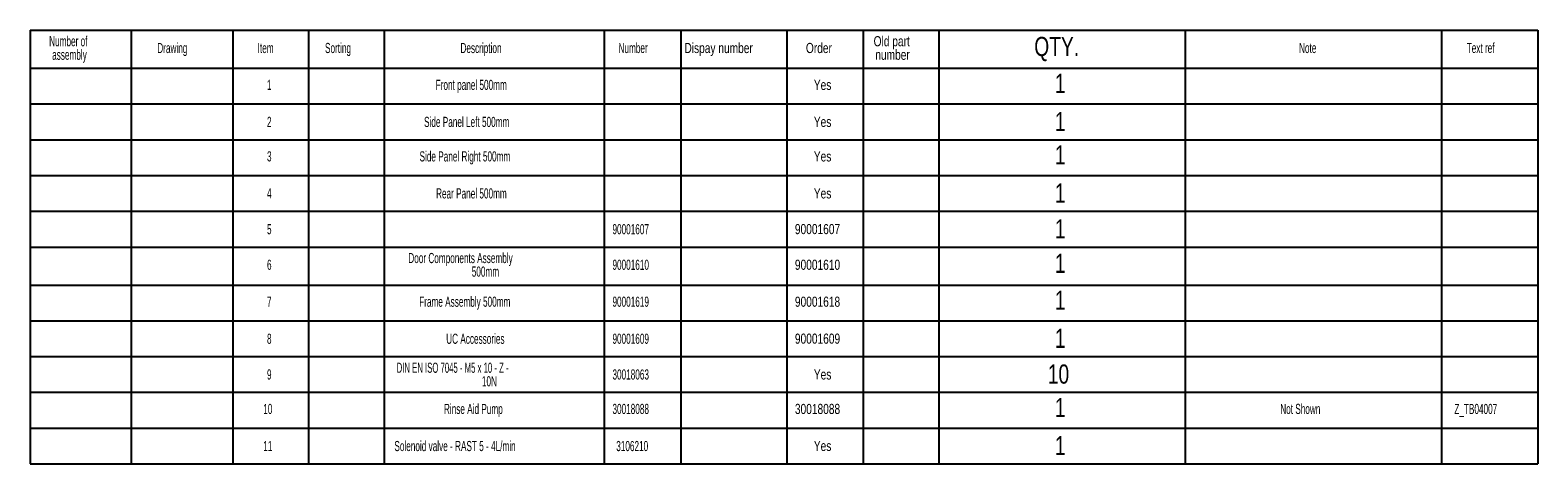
# Paper-space layout 'Sheet2' of a CAD drawing. Header units: millimetres. Extents: x 3 to 471, y 5 to 248.
# Tile 78 of 78: x 195 to 471, y 169 to 248. Entities that reach past the tile are written whole.
import ezdxf

# ---------------------------------------------------------------- set-up
doc = ezdxf.new("R2010")
doc.units = ezdxf.units.MM
doc.layers.add('BOARDER', color=7, linetype='Continuous', lineweight=25)
doc.styles.add('SLDTEXTSTYLE0', font='TXT', dxfattribs={"width": 0.605})
doc.styles.add('SLDTEXTSTYLE1', font='TXT', dxfattribs={"width": 0.75})
doc.styles.add('SLDTEXTSTYLE2', font='TXT', dxfattribs={"width": 0.571129})

# ---------------------------------------------------------------- blocks, each defined once
blk = doc.blocks.new('SW_TABLEANNOTATION_1')
at = {"layer": 'BOARDER', "color": 0}
for p, q in [((0, 0), (0, -6.94)), ((0, 0), (18.47, 0)), ((18.47, 0), (18.47, -6.94)), ((18.47, 0), (37.04, 0)), ((37.04, 0), (37.04, -6.94)), ((37.04, 0), (50.86, 0)), ((50.86, 0), (50.86, -6.94)), ((50.86, 0), (64.69, 0)), ((64.69, 0), (64.69, -6.94)), ((64.69, 0), (104.86, 0)), ((104.86, 0), (104.86, -6.94)), ((104.86, 0), (118.84, 0)), ((118.84, 0), (118.84, -6.94)), ((118.84, 0), (138.18, 0)), ((138.18, 0), (138.18, -6.94)), ((138.18, 0), (152.13, 0)), ((152.13, 0), (152.13, -6.94)), ((152.13, 0), (165.95, 0)), ((165.95, 0), (165.95, -6.94)), ((165.95, 0), (210.95, 0)), ((210.95, 0), (210.95, -6.94)), ((210.95, 0), (257.77, 0)), ((257.77, 0), (257.77, -6.94)), ((257.77, 0), (275.38, 0)), ((275.38, 0), (275.38, -6.94)), ((0, -6.94), (18.47, -6.94)), ((0, -6.94), (0, -13.46)), ((18.47, -6.94), (37.04, -6.94)), ((18.47, -6.94), (18.47, -13.46)), ((37.04, -6.94), (50.86, -6.94)), ((37.04, -6.94), (37.04, -13.46)), ((50.86, -6.94), (64.69, -6.94)), ((50.86, -6.94), (50.86, -13.46)), ((64.69, -6.94), (104.86, -6.94)), ((64.69, -6.94), (64.69, -13.46)), ((104.86, -6.94), (118.84, -6.94)), ((104.86, -6.94), (104.86, -13.46)), ((118.84, -6.94), (138.18, -6.94)), ((118.84, -6.94), (118.84, -13.46)), ((138.18, -6.94), (152.13, -6.94)), ((138.18, -6.94), (138.18, -13.46)), ((152.13, -6.94), (165.95, -6.94)), ((152.13, -6.94), (152.13, -13.46)), ((165.95, -6.94), (210.95, -6.94)), ((165.95, -6.94), (165.95, -13.46)), ((210.95, -6.94), (257.77, -6.94)), ((210.95, -6.94), (210.95, -13.46)), ((257.77, -6.94), (275.38, -6.94)), ((257.77, -6.94), (257.77, -13.46)), ((275.38, -6.94), (275.38, -13.46)), ((0, -13.46), (0, -19.99)), ((0, -13.46), (18.47, -13.46)), ((18.47, -13.46), (18.47, -19.99)), ((18.47, -13.46), (37.04, -13.46)), ((37.04, -13.46), (37.04, -19.99)), ((37.04, -13.46), (50.86, -13.46)), ((50.86, -13.46), (50.86, -19.99)), ((50.86, -13.46), (64.69, -13.46)), ((64.69, -13.46), (64.69, -19.99)), ((64.69, -13.46), (104.86, -13.46)), ((104.86, -13.46), (104.86, -19.99)), ((104.86, -13.46), (118.84, -13.46)), ((118.84, -13.46), (118.84, -19.99)), ((118.84, -13.46), (138.18, -13.46)), ((138.18, -13.46), (138.18, -19.99)), ((138.18, -13.46), (152.13, -13.46)), ((152.13, -13.46), (152.13, -19.99)), ((152.13, -13.46), (165.95, -13.46)), ((165.95, -13.46), (165.95, -19.99)), ((165.95, -13.46), (210.95, -13.46)), ((210.95, -13.46), (210.95, -19.99)), ((210.95, -13.46), (257.77, -13.46)), ((257.77, -13.46), (257.77, -19.99)), ((257.77, -13.46), (275.38, -13.46)), ((275.38, -13.46), (275.38, -19.99)), ((0, -19.99), (0, -26.52)), ((0, -19.99), (18.47, -19.99)), ((18.47, -19.99), (18.47, -26.52)), ((18.47, -19.99), (37.04, -19.99)), ((37.04, -19.99), (37.04, -26.52)), ((37.04, -19.99), (50.86, -19.99)), ((50.86, -19.99), (50.86, -26.52)), ((50.86, -19.99), (64.69, -19.99)), ((64.69, -19.99), (64.69, -26.52)), ((64.69, -19.99), (104.86, -19.99)), ((104.86, -19.99), (104.86, -26.52)), ((104.86, -19.99), (118.84, -19.99)), ((118.84, -19.99), (118.84, -26.52)), ((118.84, -19.99), (138.18, -19.99)), ((138.18, -19.99), (138.18, -26.52)), ((138.18, -19.99), (152.13, -19.99)), ((152.13, -19.99), (152.13, -26.52)), ((152.13, -19.99), (165.95, -19.99)), ((165.95, -19.99), (165.95, -26.52)), ((165.95, -19.99), (210.95, -19.99)), ((210.95, -19.99), (210.95, -26.52)), ((210.95, -19.99), (257.77, -19.99)), ((257.77, -19.99), (257.77, -26.52)), ((257.77, -19.99), (275.38, -19.99)), ((275.38, -19.99), (275.38, -26.52)), ((0, -26.52), (0, -33.04)), ((0, -26.52), (18.47, -26.52)), ((18.47, -26.52), (18.47, -33.04)), ((18.47, -26.52), (37.04, -26.52)), ((37.04, -26.52), (37.04, -33.04)), ((37.04, -26.52), (50.86, -26.52)), ((50.86, -26.52), (50.86, -33.04)), ((50.86, -26.52), (64.69, -26.52)), ((64.69, -26.52), (64.69, -33.04)), ((64.69, -26.52), (104.86, -26.52)), ((104.86, -26.52), (104.86, -33.04)), ((104.86, -26.52), (118.84, -26.52)), ((118.84, -26.52), (118.84, -33.04)), ((118.84, -26.52), (138.18, -26.52)), ((138.18, -26.52), (138.18, -33.04)), ((138.18, -26.52), (152.13, -26.52)), ((152.13, -26.52), (152.13, -33.04)), ((152.13, -26.52), (165.95, -26.52)), ((165.95, -26.52), (165.95, -33.04)), ((165.95, -26.52), (210.95, -26.52)), ((210.95, -26.52), (210.95, -33.04)), ((210.95, -26.52), (257.77, -26.52)), ((257.77, -26.52), (257.77, -33.04)), ((257.77, -26.52), (275.38, -26.52)), ((275.38, -26.52), (275.38, -33.04)), ((0, -33.04), (0, -39.57)), ((0, -33.04), (18.47, -33.04)), ((18.47, -33.04), (18.47, -39.57)), ((18.47, -33.04), (37.04, -33.04)), ((37.04, -33.04), (37.04, -39.57)), ((37.04, -33.04), (50.86, -33.04)), ((50.86, -33.04), (50.86, -39.57)), ((50.86, -33.04), (64.69, -33.04)), ((64.69, -33.04), (64.69, -39.57)), ((64.69, -33.04), (104.86, -33.04)), ((104.86, -33.04), (104.86, -39.57)), ((104.86, -33.04), (118.84, -33.04)), ((118.84, -33.04), (118.84, -39.57)), ((118.84, -33.04), (138.18, -33.04)), ((138.18, -33.04), (138.18, -39.57)), ((138.18, -33.04), (152.13, -33.04)), ((152.13, -33.04), (152.13, -39.57)), ((152.13, -33.04), (165.95, -33.04)), ((165.95, -33.04), (165.95, -39.57)), ((165.95, -33.04), (210.95, -33.04)), ((210.95, -33.04), (210.95, -39.57)), ((210.95, -33.04), (257.77, -33.04)), ((257.77, -33.04), (257.77, -39.57)), ((257.77, -33.04), (275.38, -33.04)), ((275.38, -33.04), (275.38, -39.57)), ((0, -39.57), (0, -46.51)), ((0, -39.57), (18.47, -39.57)), ((18.47, -39.57), (18.47, -46.51)), ((18.47, -39.57), (37.04, -39.57)), ((37.04, -39.57), (37.04, -46.51)), ((37.04, -39.57), (50.86, -39.57)), ((50.86, -39.57), (50.86, -46.51)), ((50.86, -39.57), (64.69, -39.57)), ((64.69, -39.57), (64.69, -46.51)), ((64.69, -39.57), (104.86, -39.57)), ((104.86, -39.57), (104.86, -46.51)), ((104.86, -39.57), (118.84, -39.57)), ((118.84, -39.57), (118.84, -46.51)), ((118.84, -39.57), (138.18, -39.57)), ((138.18, -39.57), (138.18, -46.51)), ((138.18, -39.57), (152.13, -39.57)), ((152.13, -39.57), (152.13, -46.51)), ((152.13, -39.57), (165.95, -39.57)), ((165.95, -39.57), (165.95, -46.51)), ((165.95, -39.57), (210.95, -39.57)), ((210.95, -39.57), (210.95, -46.51)), ((210.95, -39.57), (257.77, -39.57)), ((257.77, -39.57), (257.77, -46.51)), ((257.77, -39.57), (275.38, -39.57)), ((275.38, -39.57), (275.38, -46.51)), ((0, -46.51), (0, -53.03)), ((0, -46.51), (18.47, -46.51)), ((18.47, -46.51), (18.47, -53.03)), ((18.47, -46.51), (37.04, -46.51)), ((37.04, -46.51), (37.04, -53.03)), ((37.04, -46.51), (50.86, -46.51)), ((50.86, -46.51), (50.86, -53.03)), ((50.86, -46.51), (64.69, -46.51)), ((64.69, -46.51), (64.69, -53.03)), ((64.69, -46.51), (104.86, -46.51)), ((104.86, -46.51), (104.86, -53.03)), ((104.86, -46.51), (118.84, -46.51)), ((118.84, -46.51), (118.84, -53.03)), ((118.84, -46.51), (138.18, -46.51)), ((138.18, -46.51), (138.18, -53.03)), ((138.18, -46.51), (152.13, -46.51)), ((152.13, -46.51), (152.13, -53.03)), ((152.13, -46.51), (165.95, -46.51)), ((165.95, -46.51), (165.95, -53.03)), ((165.95, -46.51), (210.95, -46.51)), ((210.95, -46.51), (210.95, -53.03)), ((210.95, -46.51), (257.77, -46.51)), ((257.77, -46.51), (257.77, -53.03)), ((257.77, -46.51), (275.38, -46.51)), ((275.38, -46.51), (275.38, -53.03)), ((0, -53.03), (0, -59.56)), ((0, -53.03), (18.47, -53.03)), ((18.47, -53.03), (18.47, -59.56)), ((18.47, -53.03), (37.04, -53.03)), ((37.04, -53.03), (37.04, -59.56)), ((37.04, -53.03), (50.86, -53.03)), ((50.86, -53.03), (50.86, -59.56)), ((50.86, -53.03), (64.69, -53.03)), ((64.69, -53.03), (64.69, -59.56)), ((64.69, -53.03), (104.86, -53.03)), ((104.86, -53.03), (104.86, -59.56)), ((104.86, -53.03), (118.84, -53.03)), ((118.84, -53.03), (118.84, -59.56)), ((118.84, -53.03), (138.18, -53.03)), ((138.18, -53.03), (138.18, -59.56)), ((138.18, -53.03), (152.13, -53.03)), ((152.13, -53.03), (152.13, -59.56)), ((152.13, -53.03), (165.95, -53.03)), ((165.95, -53.03), (165.95, -59.56)), ((165.95, -53.03), (210.95, -53.03)), ((210.95, -53.03), (210.95, -59.56)), ((210.95, -53.03), (257.77, -53.03)), ((257.77, -53.03), (257.77, -59.56)), ((257.77, -53.03), (275.38, -53.03)), ((275.38, -53.03), (275.38, -59.56)), ((0, -59.56), (0, -66.08)), ((0, -59.56), (18.47, -59.56)), ((18.47, -59.56), (18.47, -66.08)), ((18.47, -59.56), (37.04, -59.56)), ((37.04, -59.56), (37.04, -66.08)), ((37.04, -59.56), (50.86, -59.56)), ((50.86, -59.56), (50.86, -66.08)), ((50.86, -59.56), (64.69, -59.56)), ((64.69, -59.56), (64.69, -66.08)), ((64.69, -59.56), (104.86, -59.56)), ((104.86, -59.56), (104.86, -66.08)), ((104.86, -59.56), (118.84, -59.56)), ((118.84, -59.56), (118.84, -66.08)), ((118.84, -59.56), (138.18, -59.56)), ((138.18, -59.56), (138.18, -66.08)), ((138.18, -59.56), (152.13, -59.56)), ((152.13, -59.56), (152.13, -66.08)), ((152.13, -59.56), (165.95, -59.56)), ((165.95, -59.56), (165.95, -66.08)), ((165.95, -59.56), (210.95, -59.56)), ((210.95, -59.56), (210.95, -66.08)), ((210.95, -59.56), (257.77, -59.56)), ((257.77, -59.56), (257.77, -66.08)), ((257.77, -59.56), (275.38, -59.56)), ((275.38, -59.56), (275.38, -66.08)), ((0, -66.08), (0, -72.61)), ((0, -66.08), (18.47, -66.08)), ((18.47, -66.08), (18.47, -72.61)), ((18.47, -66.08), (37.04, -66.08)), ((37.04, -66.08), (37.04, -72.61)), ((37.04, -66.08), (50.86, -66.08)), ((50.86, -66.08), (50.86, -72.61)), ((50.86, -66.08), (64.69, -66.08)), ((64.69, -66.08), (64.69, -72.61)), ((64.69, -66.08), (104.86, -66.08)), ((104.86, -66.08), (104.86, -72.61)), ((104.86, -66.08), (118.84, -66.08)), ((118.84, -66.08), (118.84, -72.61)), ((118.84, -66.08), (138.18, -66.08)), ((138.18, -66.08), (138.18, -72.61)), ((138.18, -66.08), (152.13, -66.08)), ((152.13, -66.08), (152.13, -72.61)), ((152.13, -66.08), (165.95, -66.08)), ((165.95, -66.08), (165.95, -72.61)), ((165.95, -66.08), (210.95, -66.08)), ((210.95, -66.08), (210.95, -72.61)), ((210.95, -66.08), (257.77, -66.08)), ((257.77, -66.08), (257.77, -72.61)), ((257.77, -66.08), (275.38, -66.08)), ((275.38, -66.08), (275.38, -72.61)), ((0, -72.61), (0, -79.13)), ((0, -72.61), (18.47, -72.61)), ((18.47, -72.61), (18.47, -79.13)), ((18.47, -72.61), (37.04, -72.61)), ((37.04, -72.61), (37.04, -79.13)), ((37.04, -72.61), (50.86, -72.61)), ((50.86, -72.61), (50.86, -79.13)), ((50.86, -72.61), (64.69, -72.61)), ((64.69, -72.61), (64.69, -79.13)), ((64.69, -72.61), (104.86, -72.61)), ((104.86, -72.61), (104.86, -79.13)), ((104.86, -72.61), (118.84, -72.61)), ((118.84, -72.61), (118.84, -79.13)), ((118.84, -72.61), (138.18, -72.61)), ((138.18, -72.61), (138.18, -79.13)), ((138.18, -72.61), (152.13, -72.61)), ((152.13, -72.61), (152.13, -79.13)), ((152.13, -72.61), (165.95, -72.61)), ((165.95, -72.61), (165.95, -79.13)), ((165.95, -72.61), (210.95, -72.61)), ((210.95, -72.61), (210.95, -79.13)), ((210.95, -72.61), (257.77, -72.61)), ((257.77, -72.61), (257.77, -79.13)), ((257.77, -72.61), (275.38, -72.61)), ((275.38, -72.61), (275.38, -79.13)), ((0, -79.13), (18.47, -79.13)), ((18.47, -79.13), (37.04, -79.13)), ((37.04, -79.13), (50.86, -79.13)), ((50.86, -79.13), (64.69, -79.13)), ((64.69, -79.13), (104.86, -79.13)), ((104.86, -79.13), (118.84, -79.13)), ((118.84, -79.13), (138.18, -79.13)), ((138.18, -79.13), (152.13, -79.13)), ((152.13, -79.13), (165.95, -79.13)), ((165.95, -79.13), (210.95, -79.13)), ((210.95, -79.13), (257.77, -79.13)), ((257.77, -79.13), (275.38, -79.13))]:
    blk.add_line(p, q, dxfattribs=at)
at = {"layer": 'BOARDER', "color": 0, "attachment_point": 1}
for s, insert, char_height, style in [('Number of', (3.47, -1.08), 1.852, 'SLDTEXTSTYLE0'), ('Drawing', (23.22, -2.32), 1.852, 'SLDTEXTSTYLE0'), ('Item', (41.55, -2.32), 1.852, 'SLDTEXTSTYLE0'), ('Sorting', (53.86, -2.32), 1.852, 'SLDTEXTSTYLE0'), ('Description', (78.6, -2.32), 1.8521, 'SLDTEXTSTYLE0'), ('Number', (107.46, -2.32), 1.852, 'SLDTEXTSTYLE0'), ('Dispay number', (119.5, -2.32), 1.8521, 'SLDTEXTSTYLE1'), ('Order', (141.69, -2.32), 1.852, 'SLDTEXTSTYLE1'), ('Old part', (154.06, -1.08), 1.852, 'SLDTEXTSTYLE1'), ('QTY.', (183.4, -1.22), 3.5, 'SLDTEXTSTYLE1'), ('Note', (231.76, -2.32), 1.852, 'SLDTEXTSTYLE0'), ('Text ref', (262.39, -2.32), 1.852, 'SLDTEXTSTYLE0'), ('assembly', (4.02, -3.55), 1.852, 'SLDTEXTSTYLE0'), ('number', (154.36, -3.55), 1.852, 'SLDTEXTSTYLE1'), ('1', (187.16, -7.95), 3.5, 'SLDTEXTSTYLE1'), ('1', (43.26, -9.05), 1.85, 'SLDTEXTSTYLE0'), ('Front panel 500mm', (74.07, -9.05), 1.8521, 'SLDTEXTSTYLE0'), ('Yes', (143.14, -9.05), 1.852, 'SLDTEXTSTYLE1'), ('2', (43.26, -15.81), 1.85, 'SLDTEXTSTYLE0'), ('Side Panel Left 500mm', (71.95, -15.81), 1.8521, 'SLDTEXTSTYLE0'), ('Yes', (143.14, -15.8), 1.852, 'SLDTEXTSTYLE1'), ('1', (187.16, -14.91), 3.5, 'SLDTEXTSTYLE1'), ('Side Panel Right 500mm', (71.12, -22.1), 1.8521, 'SLDTEXTSTYLE0'), ('1', (187.16, -21), 3.5, 'SLDTEXTSTYLE1'), ('3', (43.26, -22.1), 1.85, 'SLDTEXTSTYLE0'), ('Yes', (143.14, -22.1), 1.852, 'SLDTEXTSTYLE1'), ('4', (43.26, -28.86), 1.85, 'SLDTEXTSTYLE0'), ('Rear Panel 500mm', (74.14, -28.86), 1.8521, 'SLDTEXTSTYLE0'), ('Yes', (143.14, -28.85), 1.852, 'SLDTEXTSTYLE1'), ('1', (187.16, -27.96), 3.5, 'SLDTEXTSTYLE1'), ('5', (43.26, -35.39), 1.85, 'SLDTEXTSTYLE0'), ('90001607', (106.36, -35.39), 1.852, 'SLDTEXTSTYLE0'), ('90001607', (139.68, -35.37), 1.852, 'SLDTEXTSTYLE1'), ('1', (187.16, -34.49), 3.5, 'SLDTEXTSTYLE1'), ('Door Components Assembly', (69.07, -40.65), 1.8521, 'SLDTEXTSTYLE0'), ('1', (187.16, -40.79), 3.5, 'SLDTEXTSTYLE1'), ('6', (43.26, -41.88), 1.85, 'SLDTEXTSTYLE0'), ('500mm', (80.66, -43.12), 1.852, 'SLDTEXTSTYLE0'), ('90001610', (106.36, -41.88), 1.852, 'SLDTEXTSTYLE0'), ('90001610', (139.68, -41.88), 1.852, 'SLDTEXTSTYLE1'), ('7', (43.26, -48.62), 1.85, 'SLDTEXTSTYLE0'), ('Frame Assembly 500mm', (71.06, -48.62), 1.8521, 'SLDTEXTSTYLE0'), ('90001619', (106.36, -48.62), 1.852, 'SLDTEXTSTYLE0'), ('90001618', (139.68, -48.62), 1.852, 'SLDTEXTSTYLE1'), ('1', (187.16, -47.52), 3.5, 'SLDTEXTSTYLE1'), ('1', (187.16, -54.48), 3.5, 'SLDTEXTSTYLE1'), ('8', (43.26, -55.38), 1.85, 'SLDTEXTSTYLE0'), ('UC Accessories', (75.99, -55.38), 1.8521, 'SLDTEXTSTYLE0'), ('90001609', (106.36, -55.38), 1.852, 'SLDTEXTSTYLE0'), ('90001609', (139.68, -55.36), 1.852, 'SLDTEXTSTYLE1'), ('9', (43.26, -61.9), 1.85, 'SLDTEXTSTYLE0'), ('DIN EN ISO 7045 - M5 x 10 - Z -', (66.94, -60.67), 1.8521, 'SLDTEXTSTYLE2'), ('10N', (82.51, -63.14), 1.852, 'SLDTEXTSTYLE0'), ('30018063', (106.36, -61.9), 1.852, 'SLDTEXTSTYLE0'), ('Yes', (143.14, -61.89), 1.852, 'SLDTEXTSTYLE1'), ('10', (185.87, -61), 3.5, 'SLDTEXTSTYLE1'), ('10', (42.58, -68.19), 1.852, 'SLDTEXTSTYLE0'), ('Rinse Aid Pump', (75.58, -68.19), 1.8521, 'SLDTEXTSTYLE0'), ('30018088', (106.36, -68.19), 1.852, 'SLDTEXTSTYLE0'), ('30018088', (139.68, -68.19), 1.852, 'SLDTEXTSTYLE1'), ('1', (187.16, -67.1), 3.5, 'SLDTEXTSTYLE1'), ('Not Shown', (228.33, -68.19), 1.852, 'SLDTEXTSTYLE0'), ('Z_TB04007', (260.13, -68.19), 1.852, 'SLDTEXTSTYLE0'), ('1', (187.16, -74.05), 3.5, 'SLDTEXTSTYLE1'), ('11', (42.58, -74.96), 1.852, 'SLDTEXTSTYLE0'), ('Solenoid valve - RAST 5 - 4L/min', (66.53, -74.96), 1.8521, 'SLDTEXTSTYLE0'), ('3106210', (107.05, -74.96), 1.852, 'SLDTEXTSTYLE0'), ('Yes', (143.14, -74.94), 1.852, 'SLDTEXTSTYLE1')]:
    blk.add_mtext(s, dxfattribs=dict(at, insert=insert, char_height=char_height, style=style))

psp = doc.layouts.new('Sheet2')

# ---------------------------------------------------------------- block references
at = {"layer": 'BOARDER'}
psp.add_blockref('SW_TABLEANNOTATION_1', (195.23, 247.68), dxfattribs=at)

doc.saveas('drawing.dxf')
